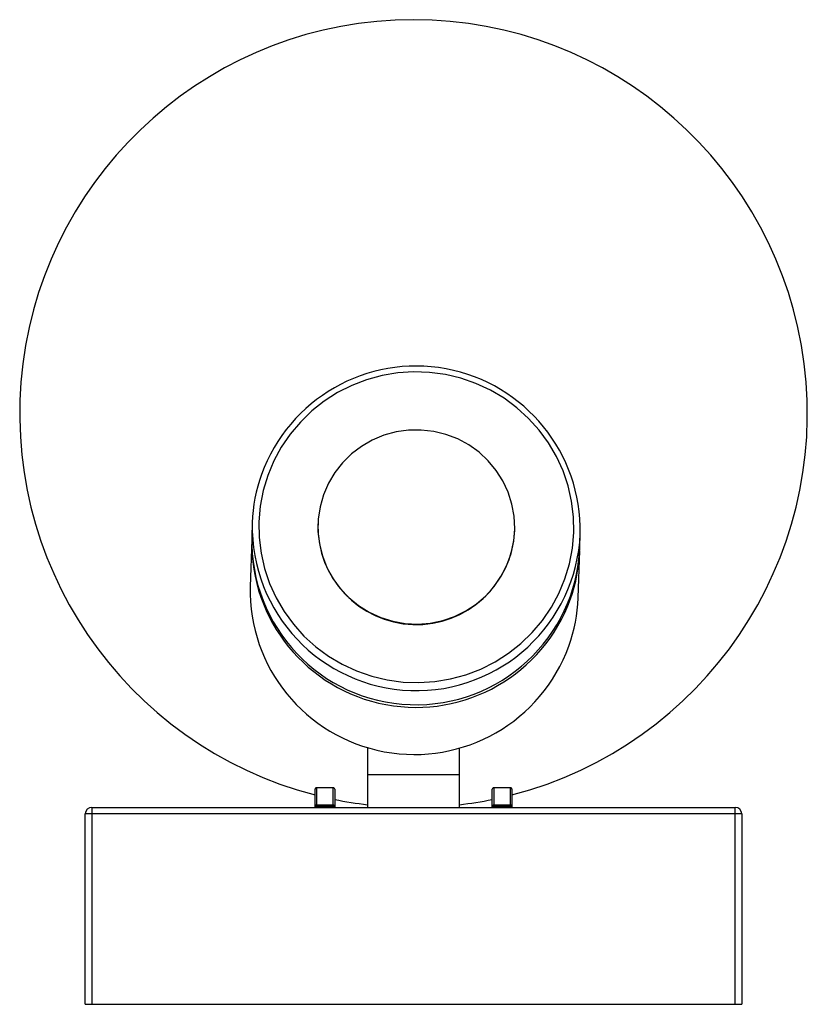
# Paper-space layout '_Inferior' of a CAD drawing. Header units: millimetres. Extents: x -79 to 41, y 185 to 335.
import ezdxf

# ---------------------------------------------------------------- set-up
doc = ezdxf.new("R2010")
doc.units = ezdxf.units.MM

psp = doc.layouts.new('_Inferior')

# ---------------------------------------------------------------- linework, layer by layer
at = {"color": 7, "linetype": 'Continuous', "lineweight": 25}
for p, q in [((-43.62, 258.36), (-43.69, 256.22)), ((-33.61, 258.22), (-33.62, 258.19)), ((-3.63, 257.17), (-3.63, 257.2)), ((6.28, 254.52), (6.36, 256.67)), ((-43.7, 255.8), (-43.95, 248.62)), ((6.02, 246.92), (6.27, 254.11)), ((-26.05, 224.13), (-26.05, 215)), ((-12.05, 215), (-12.05, 224.07)), ((-26.05, 220), (-12.05, 220)), ((-34.05, 215), (-34.05, 217.77)), ((-31.24, 217.96), (-33.86, 217.96)), ((-33.83, 217.96), (-33.83, 215.38)), ((-31.28, 217.96), (-33.83, 217.96)), ((-31.28, 215.38), (-31.28, 217.96)), ((-31.05, 217.77), (-31.05, 215)), ((-7.05, 215), (-7.05, 217.77)), ((-4.24, 217.96), (-6.86, 217.96)), ((-6.83, 217.96), (-6.83, 215.38)), ((-4.28, 217.96), (-6.83, 217.96)), ((-4.28, 215.38), (-4.28, 217.96)), ((-4.05, 217.77), (-4.05, 215)), ((-68.05, 215), (-68.05, 185)), ((-68.05, 215), (29.95, 215)), ((-31.05, 215.16), (-34.05, 215.16)), ((-33.83, 215.38), (-31.28, 215.38)), ((-4.05, 215.16), (-7.05, 215.16)), ((-6.83, 215.38), (-4.28, 215.38)), ((29.95, 185), (29.95, 215)), ((30.95, 214), (-69.05, 214)), ((-69.05, 185), (-69.05, 214)), ((30.95, 214), (30.95, 185)), ((-69.05, 185), (30.95, 185))]:
    psp.add_line(p, q, dxfattribs=at)
at = {"color": 7, "linetype": 'Continuous', "lineweight": 25, "flags": 128}
for points in [[(-41.27, 265.55), (-41.96, 263.25), (-42.4, 260.89), (-42.61, 258.5), (-42.57, 256.11), (-42.28, 253.73), (-41.75, 251.38), (-40.99, 249.11), (-39.99, 246.92), (-38.78, 244.84), (-37.35, 242.9), (-35.74, 241.1), (-33.95, 239.48), (-32, 238.04), (-29.92, 236.8), (-27.72, 235.78), (-25.42, 234.99), (-23.06, 234.42), (-20.65, 234.1), (-18.22, 234.01), (-15.8, 234.17), (-13.4, 234.57), (-11.06, 235.21), (-8.79, 236.08), (-6.63, 237.17), (-4.58, 238.47), (-2.69, 239.97), (-0.95, 241.65), (0.6, 243.49), (1.95, 245.48), (3.1, 247.59), (4.02, 249.81), (4.71, 252.11), (5.16, 254.47), (5.36, 256.86), (5.32, 259.25), (5.03, 261.64), (4.5, 263.98), (3.74, 266.25), (2.74, 268.44), (1.53, 270.52), (0.1, 272.46), (-1.51, 274.26), (-3.3, 275.88), (-5.25, 277.32), (-7.33, 278.56), (-9.53, 279.58), (-11.83, 280.38), (-14.19, 280.94), (-16.6, 281.26), (-19.03, 281.35), (-21.45, 281.19), (-23.85, 280.79), (-26.19, 280.15), (-28.46, 279.28), (-30.62, 278.19), (-32.66, 276.89), (-34.56, 275.39), (-36.29, 273.71), (-37.85, 271.87), (-39.2, 269.88), (-40.35, 267.77), (-41.27, 265.55)], [(-32.77, 262.63), (-33.29, 260.81), (-33.57, 258.93), (-33.61, 257.04), (-33.39, 255.15), (-32.94, 253.31), (-32.25, 251.54), (-31.33, 249.87), (-30.21, 248.33), (-28.9, 246.95), (-27.42, 245.74), (-25.79, 244.72), (-24.05, 243.93), (-22.21, 243.35), (-20.32, 243.02), (-18.4, 242.92), (-16.49, 243.07), (-14.6, 243.46), (-12.79, 244.08), (-11.07, 244.92), (-9.48, 245.98), (-8.03, 247.23), (-6.76, 248.65), (-5.68, 250.22), (-4.82, 251.91), (-4.18, 253.7), (-3.78, 255.55), (-3.63, 257.44), (-3.72, 259.34), (-4.05, 261.2), (-4.62, 263.01), (-5.43, 264.74), (-6.45, 266.34), (-7.67, 267.81), (-9.07, 269.11), (-10.63, 270.22), (-12.31, 271.13), (-14.11, 271.82), (-15.97, 272.27), (-17.88, 272.49), (-19.8, 272.46), (-21.71, 272.19), (-23.56, 271.69), (-25.33, 270.95), (-26.99, 270), (-28.51, 268.85), (-29.87, 267.51), (-31.05, 266.01), (-32.02, 264.37), (-32.77, 262.63)]]:
    psp.add_lwpolyline(points, dxfattribs=at)
at = {"color": 7, "linetype": 'Continuous', "lineweight": 25}
for centre, radius, start, end in [((-19.05, 275), 60, 284.4775, 255.5225), ((-18.67, 257.2), 25.03, 358.7865, 160.1181), ((-19.29, 257.54), 24.34, 160.3773, 178.0519), ((-18.62, 257.84), 15, 178.6745, 357.4355), ((-18.67, 255.27), 25.03, 178.7865, 340.1181), ((-18.69, 255.64), 25, 178.6732, 357.4368), ((-18.06, 254.93), 24.34, 340.3773, 358.0519), ((-18.92, 248.09), 25.03, 178.7865, 340.1181), ((-18.3, 247.75), 24.34, 340.3773, 358.0519), ((-33.86, 217.78), 0.189, 79.4645, 180.843), ((-31.24, 217.78), 0.189, 359.157, 100.5355), ((-6.86, 217.78), 0.189, 79.404, 180.9035), ((-4.24, 217.78), 0.189, 359.0965, 100.596), ((-19.05, 275), 60, 258.463, 263.3002), ((-19.05, 275), 60, 276.6998, 281.537), ((-68.05, 214), 1, 90, 180), ((-33.78, 215.11), 0.268, 99.1957, 170.8043), ((-33.82, 215.12), 0.229, 171.7136, 180.0004), ((-31.32, 215.11), 0.268, 9.1957, 80.8043), ((-31.28, 215.12), 0.229, 359.9996, 8.2864), ((-6.78, 215.11), 0.268, 99.1957, 170.8043), ((-6.82, 215.12), 0.229, 171.7136, 180.0004), ((-4.32, 215.11), 0.268, 9.1957, 80.8043), ((-4.28, 215.12), 0.229, 359.9996, 8.2864), ((29.95, 214), 1, 0, 90)]:
    psp.add_arc(centre, radius, start, end, dxfattribs=at)
at = {"color": 8, "linetype": 'Continuous', "lineweight": 25}
psp.add_arc((-18.62, 257.79), 25, 178.6742, 357.4358, dxfattribs=at)

doc.saveas('drawing.dxf')
